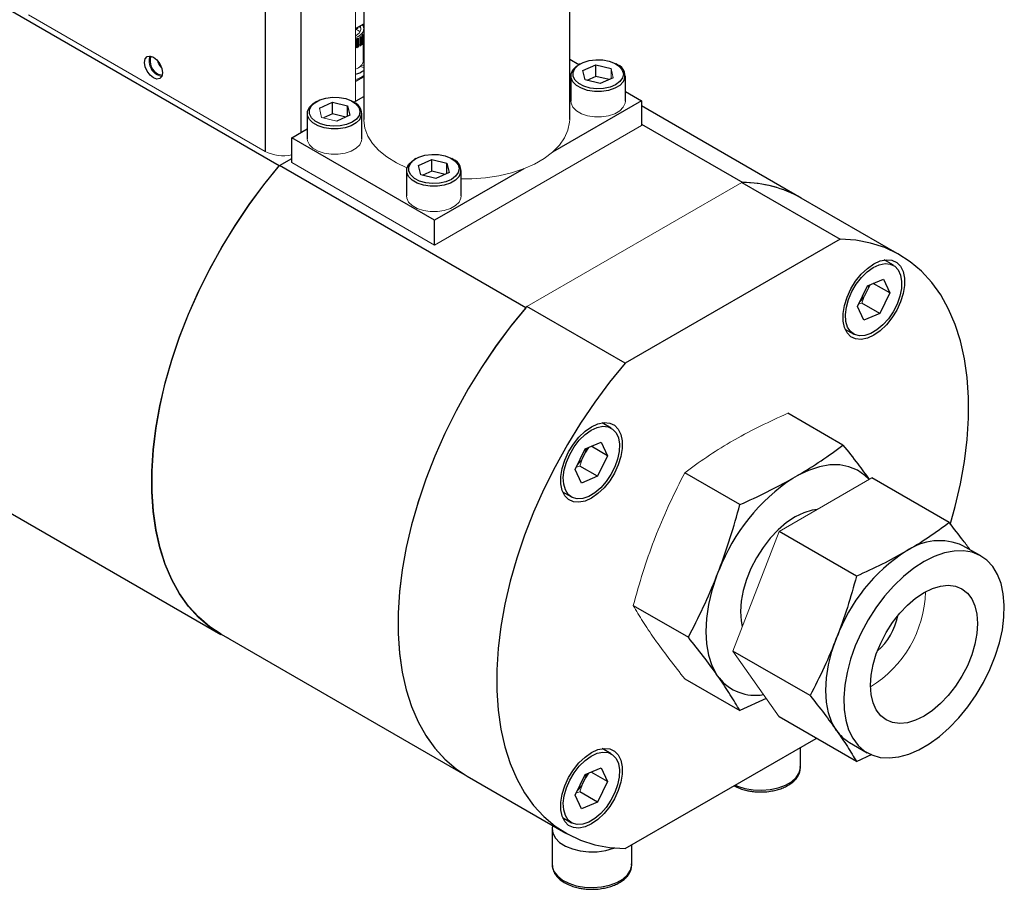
# Model space of a CAD drawing. Header units: millimetres. Extents: x -2 to 434, y -2 to 397.
# Tile 8 of 12: x 372 to 434, y 295 to 350. Entities that reach past the tile are written whole.
import ezdxf

# ---------------------------------------------------------------- set-up
doc = ezdxf.new("R2010")
doc.units = ezdxf.units.MM

msp = doc.modelspace()

# ---------------------------------------------------------------- linework, layer by layer
at = {"color": 8, "linetype": 'Continuous', "lineweight": 25}
for p, q in [((387.019, 379.8), (387.019, 341.356)), ((389.264, 379.8), (389.264, 342.53))]:
    msp.add_line(p, q, dxfattribs=at)
at = {"color": 7, "linetype": 'Continuous', "lineweight": 25}
for p, q in [((387.913, 340.445), (345.489, 364.936)), ((393.224, 357.798), (393.224, 343.371)), ((406.178, 343.371), (406.178, 357.798)), ((392.717, 349.088), (393.224, 349.381)), ((392.76, 349.113), (392.76, 349.103)), ((393.115, 348.653), (393.115, 348.098)), ((392.724, 348.401), (392.724, 347.86)), ((392.816, 348.444), (392.816, 348.357)), ((392.98, 348.542), (392.98, 347.991)), ((393.214, 347.084), (393.214, 348.489)), ((406.178, 347.149), (406.759, 346.813)), ((406.84, 346.86), (406.75, 346.808)), ((407.007, 346.44), (407.827, 346.804)), ((407.827, 346.804), (408.782, 346.576)), ((407.827, 346.073), (407.827, 346.804)), ((409.175, 346.808), (409.085, 346.86)), ((406.248, 346.108), (406.248, 344.511)), ((407.142, 345.849), (407.007, 346.44)), ((409.677, 344.511), (409.677, 346.108)), ((393.224, 346.052), (392.717, 345.759)), ((408.098, 345.62), (407.142, 345.849)), ((407.827, 346.073), (407.259, 345.821)), ((408.666, 345.872), (407.827, 346.073)), ((408.918, 345.984), (408.098, 345.62)), ((409.677, 345.129), (410.701, 344.537)), ((390.271, 344.501), (390.181, 344.449)), ((390.439, 344.081), (391.258, 344.445)), ((391.258, 344.445), (392.214, 344.217)), ((391.258, 343.714), (391.258, 344.445)), ((392.606, 344.449), (392.517, 344.501)), ((392.597, 344.455), (393.224, 344.816)), ((410.701, 344.537), (405.093, 341.3)), ((410.701, 344.537), (410.701, 342.982)), ((389.679, 343.75), (389.679, 342.153)), ((391.258, 343.714), (390.69, 343.462)), ((392.097, 343.514), (391.258, 343.714)), ((392.349, 343.625), (391.529, 343.262)), ((392.214, 344.217), (392.349, 343.625)), ((392.214, 343.565), (392.214, 344.217)), ((393.108, 342.153), (393.108, 343.75)), ((420.736, 338.419), (410.701, 344.212)), ((410.701, 343.073), (417.062, 339.401)), ((388.7, 342.204), (389.679, 342.77)), ((397.68, 337.02), (388.7, 342.204)), ((388.7, 340.649), (388.7, 342.204)), ((387.925, 340.46), (388.7, 340.907)), ((396.512, 340.898), (396.423, 340.846)), ((396.68, 340.478), (397.5, 340.842)), ((397.5, 340.842), (398.455, 340.614)), ((397.5, 340.111), (397.5, 340.842)), ((398.455, 340.614), (398.59, 340.022)), ((398.455, 339.962), (398.455, 340.614)), ((398.848, 340.846), (398.758, 340.898)), ((403.411, 331.521), (387.925, 340.46)), ((395.921, 340.147), (395.921, 338.55)), ((396.815, 339.887), (396.68, 340.478)), ((397.5, 340.111), (396.932, 339.859)), ((398.339, 339.91), (397.5, 340.111)), ((403.288, 340.258), (397.68, 337.02)), ((398.59, 340.022), (397.77, 339.659)), ((399.35, 338.55), (399.35, 340.147)), ((397.77, 339.659), (396.815, 339.887)), ((416.993, 339.402), (423.181, 335.831)), ((426.923, 334.848), (420.736, 338.419)), ((397.68, 335.465), (397.68, 337.02)), ((423.181, 335.831), (409.667, 328.029)), ((341.816, 335.461), (384.242, 310.968)), ((426.536, 334.188), (425.953, 334.525)), ((424.897, 332.887), (425.909, 333.316)), ((425.909, 333.316), (426.298, 332.452)), ((424.275, 331.593), (424.897, 332.887)), ((424.729, 332.282), (424.917, 332.673)), ((426.298, 332.452), (425.27, 333.045)), ((426.298, 332.452), (425.676, 331.158)), ((409.667, 328.029), (403.48, 331.601)), ((424.665, 330.729), (424.275, 331.593)), ((425.676, 331.158), (424.557, 331.805)), ((425.676, 331.158), (424.665, 330.729)), ((423.485, 330.176), (424.037, 329.858)), ((423.361, 322.879), (419.896, 324.879)), ((408.791, 323.944), (408.211, 324.279)), ((406.53, 321.35), (407.152, 322.643)), ((407.152, 322.643), (408.164, 323.072)), ((407.357, 322.73), (407.172, 322.429)), ((408.553, 322.208), (407.525, 322.801)), ((408.164, 323.072), (408.553, 322.208)), ((406.984, 322.038), (407.172, 322.429)), ((408.553, 322.208), (407.931, 320.914)), ((406.92, 320.485), (406.53, 321.35)), ((407.931, 320.914), (406.812, 321.561)), ((407.931, 320.914), (406.92, 320.485)), ((416.88, 319.137), (413.415, 321.137)), ((420.201, 320.787), (420.504, 320.961)), ((430.042, 317.999), (425.177, 320.808)), ((405.732, 319.937), (406.292, 319.614)), ((424.209, 314.632), (419.344, 317.44)), ((432.029, 315.901), (430.906, 316.549)), ((415.416, 314.632), (415.567, 315.022)), ((410.175, 312.785), (413.639, 310.785)), ((384.252, 310.985), (399.737, 302.045)), ((421.292, 307.115), (416.428, 309.924)), ((415.567, 308.238), (415.416, 308.453)), ((413.415, 308.175), (416.88, 306.175)), ((418.525, 306.94), (416.88, 306.175)), ((424.209, 302.966), (419.344, 305.774)), ((409.667, 297.491), (421.68, 304.426)), ((423.763, 304.175), (424.886, 303.527)), ((408.791, 303.453), (408.218, 303.783)), ((420.683, 302.603), (420.683, 303.85)), ((424.209, 302.966), (425.205, 303.431)), ((406.53, 300.858), (407.152, 302.152)), ((407.152, 302.152), (408.164, 302.581)), ((407.357, 302.239), (407.172, 301.938)), ((408.553, 301.717), (407.525, 302.31)), ((408.164, 302.581), (408.553, 301.717)), ((399.737, 302.045), (405.925, 298.474)), ((406.984, 301.547), (407.172, 301.938)), ((408.553, 301.717), (407.931, 300.423)), ((407.931, 300.423), (406.812, 301.07)), ((406.92, 299.994), (406.53, 300.858)), ((407.931, 300.423), (406.92, 299.994)), ((405.729, 299.447), (406.292, 299.122)), ((405.077, 298.726), (405.077, 296.48)), ((410.077, 296.48), (410.077, 297.727))]:
    msp.add_line(p, q, dxfattribs=at)
at = {"color": 144, "linetype": 'Continuous', "lineweight": 18}
for p, q in [((392.717, 344.523), (392.717, 352.682)), ((387.019, 341.356), (372.148, 349.941)), ((392.923, 349.207), (393.049, 349.134)), ((392.757, 348.655), (392.717, 348.633)), ((392.879, 348.585), (392.717, 348.522)), ((392.852, 349.085), (392.852, 349.166)), ((393.191, 348.601), (393.191, 348.124)), ((392.732, 347.844), (392.732, 348.321)), ((392.816, 348.354), (392.816, 347.877)), ((392.826, 347.881), (392.826, 348.358)), ((392.905, 348.395), (392.905, 347.918)), ((392.98, 348.083), (392.905, 348.031)), ((392.997, 347.97), (392.997, 348.447)), ((393.064, 348.491), (393.064, 348.014)), ((393.139, 348.074), (393.139, 348.551)), ((393.035, 346.724), (393.041, 346.679)), ((393.097, 346.789), (393.224, 346.759)), ((393.224, 346.636), (392.995, 346.69)), ((408.782, 346.576), (408.918, 345.984)), ((408.782, 345.924), (408.782, 346.576)), ((390.574, 343.49), (390.439, 344.081)), ((391.529, 343.262), (390.574, 343.49)), ((410.701, 342.982), (397.68, 335.465)), ((397.68, 335.465), (388.7, 340.649)), ((403.48, 331.601), (416.993, 339.402)), ((425.102, 332.974), (424.917, 332.673)), ((424.557, 331.805), (424.345, 331.739)), ((416.575, 323.229), (416.273, 323.055)), ((406.812, 321.561), (406.6, 321.495)), ((419.344, 317.44), (425.177, 320.808)), ((411.639, 317.29), (411.487, 316.901)), ((416.428, 309.924), (419.344, 317.44)), ((411.487, 310.721), (411.639, 310.506)), ((419.344, 305.774), (416.428, 309.924)), ((406.812, 301.07), (406.605, 301.005))]:
    msp.add_line(p, q, dxfattribs=at)
at = {"color": 144, "linetype": 'Continuous', "lineweight": 18, "flags": 128}
for points in [[(393.004, 349.254), (393.02, 349.221), (393.051, 349.019), (392.96, 348.822), (392.757, 348.655)], [(392.717, 349.043), (392.87, 348.968), (393, 348.879)], [(392.852, 349.085), (392.837, 349.078), (392.819, 349.074), (392.799, 349.075), (392.781, 349.079), (392.768, 349.088), (392.761, 349.098), (392.76, 349.103)], [(393.115, 348.217), (393.086, 348.181), (393.064, 348.158)], [(392.732, 347.844), (392.724, 347.855), (392.724, 347.86)], [(392.826, 347.881), (392.818, 347.891), (392.816, 347.897)], [(409.677, 344.511), (409.662, 344.383), (409.547, 344.133), (409.323, 343.909), (409.007, 343.726), (408.619, 343.597), (408.187, 343.53), (407.739, 343.53), (407.307, 343.597), (406.919, 343.726), (406.603, 343.909), (406.379, 344.132), (406.263, 344.382), (406.248, 344.511)], [(393.224, 343.371), (393.224, 343.308), (393.297, 342.811), (393.483, 342.323), (393.781, 341.854), (394.184, 341.412), (394.685, 341.005), (395.276, 340.64), (395.946, 340.324), (395.948, 340.323)], [(399.35, 339.637), (400.025, 339.636), (400.884, 339.695), (401.723, 339.819), (402.525, 340.006), (403.276, 340.253), (403.964, 340.556), (404.576, 340.909), (405.101, 341.307), (405.529, 341.741), (405.854, 342.204), (406.068, 342.687), (406.169, 343.184), (406.178, 343.371)], [(393.108, 342.153), (393.094, 342.024), (392.978, 341.774), (392.754, 341.55), (392.438, 341.368), (392.051, 341.238), (391.618, 341.171), (391.171, 341.171), (390.738, 341.238), (390.351, 341.367), (390.034, 341.55), (389.81, 341.773), (389.694, 342.023), (389.679, 342.153)], [(399.35, 338.55), (399.335, 338.421), (399.219, 338.171), (398.996, 337.947), (398.679, 337.765), (398.292, 337.635), (397.86, 337.568), (397.412, 337.568), (396.98, 337.635), (396.592, 337.764), (396.275, 337.947), (396.051, 338.17), (395.935, 338.42), (395.921, 338.55)], [(403.48, 331.601), (402.498, 330.4), (401.561, 329.141), (400.674, 327.831), (399.842, 326.477), (399.069, 325.088), (398.36, 323.67), (397.72, 322.233), (397.151, 320.784), (396.657, 319.333), (396.242, 317.886), (395.906, 316.453), (395.653, 315.041), (395.483, 313.66), (395.398, 312.316), (395.398, 311.017), (395.483, 309.771), (395.653, 308.585), (395.906, 307.466), (396.242, 306.421), (396.657, 305.454), (397.151, 304.572), (397.72, 303.78), (398.36, 303.083), (399.069, 302.484), (399.737, 302.045)]]:
    msp.add_lwpolyline(points, dxfattribs=at)
at = {"color": 7, "linetype": 'Continuous', "lineweight": 25, "flags": 128}
for points in [[(380.008, 347.28), (380.224, 347.106), (380.408, 346.858), (380.53, 346.575), (380.573, 346.301), (380.53, 346.076), (380.408, 345.934), (380.224, 345.899), (380.008, 345.974), (379.791, 346.149), (379.608, 346.396), (379.485, 346.679), (379.442, 346.954), (379.485, 347.179), (379.608, 347.32), (379.791, 347.356), (380.008, 347.28)], [(409.547, 345.73), (409.323, 345.506), (409.007, 345.323), (408.619, 345.194), (408.187, 345.127), (407.739, 345.127), (407.307, 345.194), (406.919, 345.323), (406.603, 345.506), (406.379, 345.729), (406.263, 345.979), (406.263, 346.237), (406.378, 346.487), (406.602, 346.711), (406.75, 346.808)], [(406.496, 346.562), (406.714, 346.778), (407.024, 346.951), (407.405, 347.07), (407.826, 347.125), (408.258, 347.112), (408.668, 347.033), (409.026, 346.893), (409.304, 346.702), (409.483, 346.475), (409.55, 346.228), (409.498, 345.98), (409.333, 345.75), (409.066, 345.553), (408.717, 345.406), (408.313, 345.318), (407.882, 345.297), (407.457, 345.343), (407.07, 345.454), (406.749, 345.621), (406.518, 345.832), (406.394, 346.071), (406.386, 346.321), (406.496, 346.562)], [(380.548, 346.123), (380.523, 346.125), (380.32, 346.195)], [(392.978, 343.371), (392.754, 343.147), (392.438, 342.965), (392.051, 342.835), (391.618, 342.768), (391.171, 342.768), (390.738, 342.835), (390.351, 342.964), (390.034, 343.147), (389.81, 343.37), (389.694, 343.62), (389.694, 343.878), (389.81, 344.128), (390.033, 344.352), (390.181, 344.449)], [(389.927, 344.204), (390.145, 344.419), (390.456, 344.593), (390.836, 344.711), (391.258, 344.766), (391.69, 344.754), (392.099, 344.674), (392.457, 344.534), (392.736, 344.343), (392.915, 344.116), (392.981, 343.869), (392.93, 343.621), (392.764, 343.391), (392.498, 343.195), (392.149, 343.047), (391.744, 342.959), (391.313, 342.938), (390.888, 342.985), (390.501, 343.095), (390.18, 343.263), (389.949, 343.474), (389.825, 343.713), (389.818, 343.962), (389.927, 344.204)], [(396.168, 340.601), (396.386, 340.816), (396.697, 340.99), (397.077, 341.108), (397.499, 341.163), (397.931, 341.151), (398.341, 341.071), (398.698, 340.931), (398.977, 340.74), (399.156, 340.513), (399.222, 340.266), (399.171, 340.018), (399.006, 339.788), (398.739, 339.592), (398.39, 339.444), (397.985, 339.356), (397.554, 339.335), (397.13, 339.382), (396.742, 339.492), (396.421, 339.66), (396.19, 339.871), (396.066, 340.11), (396.059, 340.359), (396.168, 340.601)], [(399.219, 339.768), (398.996, 339.544), (398.679, 339.362), (398.292, 339.232), (397.86, 339.165), (397.412, 339.165), (396.98, 339.232), (396.592, 339.361), (396.275, 339.544), (396.051, 339.767), (395.935, 340.017), (395.935, 340.275), (396.051, 340.525), (396.275, 340.749), (396.423, 340.846)], [(384.701, 310.726), (384.307, 310.932), (383.541, 311.431), (382.838, 312.032), (382.203, 312.73), (381.64, 313.521), (381.15, 314.401), (380.738, 315.365), (380.406, 316.407), (380.155, 317.522), (379.987, 318.703), (379.903, 319.943), (379.903, 321.235), (379.987, 322.573), (380.155, 323.948), (380.406, 325.352), (380.738, 326.778), (381.15, 328.218), (381.64, 329.663), (382.203, 331.105), (382.838, 332.536), (383.541, 333.947), (384.307, 335.332), (385.132, 336.681), (386.012, 337.988), (386.942, 339.244), (387.916, 340.444)], [(384.252, 310.985), (383.55, 311.448), (382.848, 312.049), (382.213, 312.747), (381.649, 313.538), (381.16, 314.418), (380.748, 315.382), (380.416, 316.424), (380.165, 317.539), (379.996, 318.72), (379.912, 319.96), (379.912, 321.252), (379.996, 322.59), (380.165, 323.964), (380.416, 325.369), (380.748, 326.795), (381.16, 328.234), (381.649, 329.679), (382.213, 331.121), (382.848, 332.552), (383.55, 333.964), (384.316, 335.349), (385.142, 336.698), (386.022, 338.005), (386.951, 339.261), (387.925, 340.46)], [(430.119, 317.938), (430.418, 319.007), (430.754, 320.44), (431.007, 321.852), (431.177, 323.233), (431.262, 324.577), (431.262, 325.876), (431.177, 327.122), (431.007, 328.308), (430.754, 329.427), (430.418, 330.472), (430.003, 331.439), (429.509, 332.321), (428.94, 333.113), (428.3, 333.81), (427.591, 334.409), (426.818, 334.907), (425.986, 335.3), (425.099, 335.585), (424.162, 335.763), (423.181, 335.831)], [(425.299, 329.787), (424.894, 329.603), (424.508, 329.525), (424.156, 329.556), (423.854, 329.696), (423.615, 329.938), (423.449, 330.271), (423.365, 330.681), (423.365, 331.151), (423.449, 331.659), (423.615, 332.183), (423.854, 332.701), (424.156, 333.189), (424.508, 333.627), (424.894, 333.996), (425.299, 334.278), (425.703, 334.462), (426.09, 334.541), (426.442, 334.509), (426.744, 334.369), (426.983, 334.127), (427.148, 333.794), (427.233, 333.384), (427.233, 332.914), (427.148, 332.406), (426.983, 331.882), (426.744, 331.364), (426.442, 330.876), (426.09, 330.438), (425.703, 330.07), (425.299, 329.787)], [(423.653, 330.3), (423.546, 330.662), (423.52, 331.088), (423.577, 331.557), (423.714, 332.048), (423.925, 332.538), (424.199, 333.004), (424.524, 333.424), (424.885, 333.779), (425.264, 334.051), (425.645, 334.228), (426.008, 334.303), (426.338, 334.271), (426.619, 334.133), (426.838, 333.897), (426.984, 333.573), (427.05, 333.177), (427.034, 332.727), (426.937, 332.244), (426.762, 331.75), (426.518, 331.27), (426.217, 330.824), (425.872, 330.435), (425.5, 330.119), (425.118, 329.893), (424.743, 329.767), (424.394, 329.745), (424.087, 329.831), (423.836, 330.018), (423.653, 330.3)], [(403.411, 331.521), (402.437, 330.321), (401.507, 329.065), (400.627, 327.758), (399.802, 326.409), (399.036, 325.024), (398.333, 323.613), (397.698, 322.182), (397.135, 320.74), (396.646, 319.295), (396.234, 317.855), (395.901, 316.429), (395.65, 315.025), (395.482, 313.65), (395.398, 312.312), (395.398, 311.02), (395.482, 309.78), (395.65, 308.599), (395.901, 307.484), (396.234, 306.442), (396.646, 305.478), (397.135, 304.598), (397.698, 303.807), (398.333, 303.109), (399.036, 302.508), (399.737, 302.045)], [(409.667, 328.029), (408.686, 326.829), (407.749, 325.569), (406.861, 324.259), (406.029, 322.905), (405.256, 321.516), (404.548, 320.098), (403.907, 318.661), (403.338, 317.213), (402.845, 315.761), (402.429, 314.314), (402.093, 312.881), (401.84, 311.47), (401.67, 310.088), (401.585, 308.744), (401.585, 307.445), (401.67, 306.199), (401.84, 305.014), (402.093, 303.895), (402.429, 302.849), (402.845, 301.882), (403.338, 301.001), (403.907, 300.209), (404.548, 299.511), (405.256, 298.912), (406.029, 298.414), (406.861, 298.022), (407.749, 297.736), (408.686, 297.558), (409.667, 297.491)], [(407.549, 319.54), (407.144, 319.356), (406.758, 319.278), (406.406, 319.309), (406.104, 319.449), (405.865, 319.691), (405.699, 320.024), (405.615, 320.435), (405.615, 320.904), (405.699, 321.412), (405.865, 321.936), (406.104, 322.454), (406.406, 322.943), (406.758, 323.38), (407.144, 323.749), (407.549, 324.031), (407.953, 324.216), (408.34, 324.294), (408.692, 324.262), (408.994, 324.122), (409.233, 323.881), (409.398, 323.547), (409.483, 323.137), (409.483, 322.667), (409.398, 322.159), (409.233, 321.635), (408.994, 321.117), (408.692, 320.629), (408.34, 320.191), (407.953, 319.823), (407.549, 319.54)], [(405.908, 320.056), (405.801, 320.418), (405.775, 320.844), (405.832, 321.313), (405.969, 321.804), (406.18, 322.294), (406.454, 322.76), (406.779, 323.18), (407.14, 323.535), (407.519, 323.807), (407.9, 323.984), (408.263, 324.059), (408.593, 324.027), (408.874, 323.889), (409.093, 323.653), (409.239, 323.329), (409.305, 322.933), (409.29, 322.483), (409.192, 322), (409.017, 321.506), (408.773, 321.026), (408.472, 320.58), (408.127, 320.191), (407.755, 319.875), (407.373, 319.649), (406.998, 319.523), (406.649, 319.501), (406.342, 319.587), (406.091, 319.775), (405.908, 320.056)], [(425.005, 320.708), (424.737, 320.974), (424.269, 321.299), (423.74, 321.519), (423.16, 321.628), (422.536, 321.626), (421.879, 321.513), (421.198, 321.29), (420.504, 320.961)], [(421.737, 318.822), (421.414, 318.778), (420.89, 318.62), (420.353, 318.359), (419.815, 318), (419.291, 317.552), (418.793, 317.027), (418.334, 316.436), (417.924, 315.795), (417.574, 315.12), (417.292, 314.426), (417.086, 313.732), (416.96, 313.055), (416.918, 312.41), (416.96, 311.813), (417.029, 311.472)], [(428.457, 315.547), (427.811, 315.126), (427.176, 314.617), (426.562, 314.026), (425.978, 313.365), (425.436, 312.644), (424.943, 311.875), (424.508, 311.071), (424.138, 310.244), (423.838, 309.408), (423.615, 308.578), (423.471, 307.766), (423.408, 306.986), (423.429, 306.251), (423.532, 305.573), (423.717, 304.963), (423.979, 304.43), (424.314, 303.985), (424.718, 303.633), (425.183, 303.382), (425.701, 303.234), (426.265, 303.193), (426.865, 303.259), (427.492, 303.431), (428.134, 303.706), (428.781, 304.079), (429.423, 304.546), (430.049, 305.097), (430.649, 305.724), (431.213, 306.416), (431.732, 307.162), (432.197, 307.951), (432.6, 308.768), (432.936, 309.601), (433.198, 310.436), (433.382, 311.259), (433.485, 312.056), (433.506, 312.815), (433.444, 313.524), (433.3, 314.169), (433.076, 314.741), (432.777, 315.231), (432.407, 315.631), (431.971, 315.933), (431.478, 316.133), (430.936, 316.227), (430.353, 316.215), (429.739, 316.096), (429.103, 315.872), (428.457, 315.547)], [(415.416, 314.632), (415.123, 313.733), (414.91, 312.844), (414.781, 311.979), (414.738, 311.151), (414.781, 310.373), (414.91, 309.657), (415.123, 309.014), (415.416, 308.453)], [(428.457, 313.603), (428.984, 313.859), (429.498, 314.013), (429.986, 314.061), (430.437, 314.003), (430.838, 313.838), (431.182, 313.572), (431.458, 313.211), (431.66, 312.764), (431.783, 312.242), (431.825, 311.658), (431.783, 311.026), (431.66, 310.361), (431.458, 309.681), (431.182, 309.001), (430.838, 308.339), (430.437, 307.71), (429.986, 307.131), (429.498, 306.616), (428.984, 306.177), (428.457, 305.825), (427.93, 305.569), (427.417, 305.415), (426.928, 305.366), (426.478, 305.425), (426.076, 305.589), (425.733, 305.855), (425.457, 306.216), (425.254, 306.663), (425.131, 307.185), (425.09, 307.77), (425.131, 308.402), (425.254, 309.067), (425.457, 309.747), (425.733, 310.427), (426.076, 311.089), (426.478, 311.717), (426.928, 312.296), (427.417, 312.812), (427.93, 313.251), (428.457, 313.603)], [(422.96, 304.92), (422.668, 305.435), (422.455, 306.035), (422.326, 306.709), (422.283, 307.446), (422.326, 308.232), (422.455, 309.055), (422.668, 309.9), (422.96, 310.753)], [(407.549, 299.043), (407.144, 298.859), (406.758, 298.781), (406.406, 298.812), (406.104, 298.952), (405.865, 299.194), (405.699, 299.527), (405.615, 299.938), (405.615, 300.407), (405.699, 300.915), (405.865, 301.439), (406.104, 301.957), (406.406, 302.445), (406.758, 302.883), (407.144, 303.252), (407.549, 303.534), (407.953, 303.718), (408.34, 303.797), (408.692, 303.765), (408.994, 303.625), (409.233, 303.384), (409.398, 303.05), (409.483, 302.64), (409.483, 302.17), (409.398, 301.662), (409.233, 301.138), (408.994, 300.62), (408.692, 300.132), (408.34, 299.694), (407.953, 299.326), (407.549, 299.043)], [(405.908, 299.565), (405.801, 299.927), (405.775, 300.353), (405.832, 300.822), (405.969, 301.313), (406.18, 301.803), (406.454, 302.269), (406.779, 302.689), (407.14, 303.043), (407.519, 303.316), (407.9, 303.493), (408.263, 303.568), (408.593, 303.535), (408.874, 303.398), (409.093, 303.162), (409.239, 302.838), (409.305, 302.442), (409.29, 301.992), (409.192, 301.509), (409.017, 301.015), (408.773, 300.534), (408.472, 300.089), (408.127, 299.699), (407.755, 299.384), (407.373, 299.158), (406.998, 299.031), (406.649, 299.01), (406.342, 299.095), (406.091, 299.283), (405.908, 299.565)], [(405.106, 298.946), (405.077, 298.765), (405.121, 298.454), (405.28, 298.155), (405.546, 297.884), (405.907, 297.651), (406.346, 297.469), (406.843, 297.346), (407.374, 297.287), (407.914, 297.296), (408.439, 297.371), (408.923, 297.51), (408.969, 297.527)], [(405.077, 296.48), (405.085, 296.363), (405.187, 296.057), (405.4, 295.77), (405.716, 295.516), (406.118, 295.308), (406.589, 295.154), (407.105, 295.063), (407.644, 295.038), (408.18, 295.08), (408.687, 295.187), (409.143, 295.355), (409.525, 295.576), (409.816, 295.839), (410.003, 296.132), (410.076, 296.441), (410.077, 296.48)]]:
    msp.add_lwpolyline(points, dxfattribs=at)
at = {"color": 8, "linetype": 'Continuous', "lineweight": 25, "flags": 128}
msp.add_lwpolyline([(416.594, 301.489), (416.725, 301.431), (417.195, 301.277), (417.712, 301.186), (418.251, 301.161), (418.787, 301.203), (419.294, 301.31), (419.749, 301.478), (420.132, 301.699), (420.423, 301.962), (420.609, 302.255), (420.682, 302.564), (420.683, 302.603)], dxfattribs=at)
at = {"color": 144, "linetype": 'Continuous', "lineweight": 18}
for centre, radius, start, end in [((392.79, 348.491), 0.423, 341.45527, 41.59581), ((393.005, 347.993), 0.0248, 184.02302, 251.14668), ((393.031, 347.941), 0.0794, 65.81972, 115.45877), ((393.144, 348.103), 0.0295, 188.08029, 259.49155), ((393.166, 348.045), 0.0832, 72.32294, 108.95555), ((380.747, 347.054), 1.021, 162.73789, 257.25673), ((392.774, 347.82), 0.07, 53.68228, 127.59621), ((392.867, 347.855), 0.0743, 58.53654, 122.74196), ((380.958, 347.176), 0.715, 187.83581, 232.15881), ((392.544, 347.185), 0.678, 284.81228, 351.40736), ((392.291, 347.432), 1.603, 285.41626, 305.58889), ((388.145, 343.537), 2.455, 242.70098, 283.06487), ((417.003, 331.822), 7.58, 60.4964, 90.0704), ((423.188, 333.299), 1.839, 340.08805, 348.28384), ((422.977, 333.344), 2.049, 314.58188, 328.78272), ((405.232, 323.1), 2.049, 314.58188, 328.78272), ((421.333, 313.827), 7.215, 301.38945, 358.61592), ((405.232, 302.608), 2.049, 314.58188, 328.78272)]:
    msp.add_arc(centre, radius, start, end, dxfattribs=at)
at = {"color": 7, "linetype": 'Continuous', "lineweight": 25}
for centre, radius, start, end in [((380.759, 347.053), 0.964, 162.22363, 242.90099), ((408.915, 346.115), 0.74, 328.60762, 69.43807), ((392.291, 347.754), 1.603, 285.41626, 305.58889), ((392.347, 343.757), 0.74, 328.60762, 69.43807), ((398.588, 340.154), 0.74, 328.60762, 69.43807), ((417.023, 331.891), 7.511, 60.37377, 89.69996), ((405.443, 323.055), 1.839, 340.08805, 348.28384), ((426.987, 310.587), 12.25, 123.63475, 158.77611), ((429.429, 313.255), 3.61, 65.84324, 125.46722), ((433.248, 306.962), 10.964, 122.63797, 159.77289), ((423.05, 312.835), 3.816, 310.40561, 349.59977), ((417.852, 310.055), 2.919, 218.48889, 279.95204), ((425.015, 306.33), 2.493, 214.46349, 239.84453), ((405.443, 302.564), 1.839, 340.08805, 348.28384)]:
    msp.add_arc(centre, radius, start, end, dxfattribs=at)
at = {"color": 144, "linetype": 'Continuous', "lineweight": 18}
for points, knots in [([(393.135, 349.33), (393.161, 349.29), (393.213, 349.206), (393.234, 349.069), (393.21, 348.93), (393.118, 348.757), (392.973, 348.652), (392.879, 348.585)], [0, 0, 0, 0, 0.158121, 0.332061, 0.506194, 0.680133, 1, 1, 1, 1]), ([(392.997, 348.447), (392.997, 348.466), (392.991, 348.487), (392.983, 348.522), (392.98, 348.534), (392.981, 348.556), (392.985, 348.565), (393.001, 348.576), (393.012, 348.576), (393.032, 348.568), (393.04, 348.56), (393.059, 348.533), (393.064, 348.51), (393.064, 348.491)], [0, 0, 0, 0, 0.25, 0.25, 0.375, 0.375, 0.5, 0.5, 0.625, 0.625, 0.75, 0.75, 1, 1, 1, 1]), ([(393.139, 348.551), (393.139, 348.57), (393.132, 348.591), (393.121, 348.624), (393.117, 348.636), (393.114, 348.658), (393.116, 348.667), (393.128, 348.679), (393.138, 348.681), (393.157, 348.675), (393.166, 348.668), (393.186, 348.642), (393.191, 348.62), (393.191, 348.601)], [0, 0, 0, 0, 0.25, 0.25, 0.375, 0.375, 0.5, 0.5, 0.625, 0.625, 0.75, 0.75, 1, 1, 1, 1]), ([(392.732, 348.321), (392.732, 348.341), (392.727, 348.363), (392.723, 348.398), (392.723, 348.41), (392.729, 348.432), (392.736, 348.44), (392.756, 348.448), (392.768, 348.447), (392.788, 348.436), (392.796, 348.427), (392.813, 348.396), (392.816, 348.373), (392.816, 348.354)], [0, 0, 0, 0, 0.25, 0.25, 0.375, 0.375, 0.5, 0.5, 0.625, 0.625, 0.75, 0.75, 1, 1, 1, 1]), ([(392.826, 348.358), (392.826, 348.378), (392.821, 348.4), (392.816, 348.435), (392.815, 348.447), (392.819, 348.469), (392.825, 348.478), (392.844, 348.487), (392.856, 348.486), (392.876, 348.476), (392.884, 348.467), (392.902, 348.438), (392.905, 348.415), (392.905, 348.395)], [0, 0, 0, 0, 0.25, 0.25, 0.375, 0.375, 0.5, 0.5, 0.625, 0.625, 0.75, 0.75, 1, 1, 1, 1]), ([(416.575, 323.229), (417.096, 323.526), (417.635, 323.81), (418.745, 324.359), (419.315, 324.622), (419.896, 324.879)], [0, 0, 0, 0, 0.5, 0.5, 1, 1, 1, 1]), ([(413.415, 321.137), (413.859, 321.473), (414.316, 321.802), (415.266, 322.442), (415.759, 322.754), (416.273, 323.055)], [0, 0, 0, 0, 0.5, 0.5, 1, 1, 1, 1]), ([(411.639, 317.29), (411.901, 317.955), (412.182, 318.606), (412.777, 319.887), (413.09, 320.516), (413.415, 321.137)], [0, 0, 0, 0, 0.5, 0.5, 1, 1, 1, 1]), ([(410.175, 312.785), (410.362, 313.486), (410.563, 314.18), (410.998, 315.553), (411.232, 316.231), (411.487, 316.901)], [0, 0, 0, 0, 0.5, 0.5, 1, 1, 1, 1]), ([(411.487, 310.721), (411.232, 311.087), (410.998, 311.441), (410.563, 312.128), (410.362, 312.46), (410.175, 312.785)], [0, 0, 0, 0, 0.5, 0.5, 1, 1, 1, 1]), ([(413.415, 308.175), (413.09, 308.579), (412.777, 308.977), (412.182, 309.756), (411.901, 310.136), (411.639, 310.506)], [0, 0, 0, 0, 0.5, 0.5, 1, 1, 1, 1])]:
    msp.add_open_spline(points, degree=3, knots=knots, dxfattribs=at)
for points in [[(424.729, 332.282), (424.663, 332.126), (424.607, 331.966), (424.557, 331.805)], [(406.984, 322.038), (406.918, 321.882), (406.862, 321.723), (406.812, 321.561)], [(406.984, 301.547), (406.918, 301.391), (406.862, 301.231), (406.812, 301.07)]]:
    msp.add_open_spline(points, degree=3, dxfattribs=at)
at = {"color": 7, "linetype": 'Continuous', "lineweight": 25}
for points, knots in [([(420.504, 320.961), (421.017, 321.262), (421.51, 321.573), (422.46, 322.214), (422.917, 322.543), (423.361, 322.879)], [0, 0, 0, 0, 0.5, 0.5, 1, 1, 1, 1]), ([(423.361, 322.879), (423.681, 322.477), (424.275, 321.733), (424.781, 321.035), (425.014, 320.714)], [0, 0, 0, 0, 0.538509, 1, 1, 1, 1]), ([(416.88, 319.137), (417.461, 319.393), (418.031, 319.657), (419.141, 320.205), (419.68, 320.49), (420.201, 320.787)], [0, 0, 0, 0, 0.5, 0.5, 1, 1, 1, 1]), ([(415.567, 315.022), (415.822, 315.691), (416.057, 316.369), (416.492, 317.742), (416.692, 318.437), (416.88, 319.137)], [0, 0, 0, 0, 0.5, 0.5, 1, 1, 1, 1]), ([(430.042, 317.999), (429.623, 317.683), (429.191, 317.372), (428.291, 316.769), (427.823, 316.477), (427.335, 316.195)], [0, 0, 0, 0, 0.5, 0.5, 1, 1, 1, 1]), ([(431.351, 316.292), (431.212, 316.484), (430.816, 317.031), (430.346, 317.618), (430.042, 317.999)], [0, 0, 0, 0, 0.351145, 1, 1, 1, 1]), ([(427.335, 316.195), (426.846, 315.913), (426.34, 315.643), (425.295, 315.124), (424.758, 314.874), (424.209, 314.632)], [0, 0, 0, 0, 0.5, 0.5, 1, 1, 1, 1]), ([(413.639, 310.785), (413.964, 311.406), (414.278, 312.035), (414.873, 313.316), (415.154, 313.968), (415.416, 314.632)], [0, 0, 0, 0, 0.5, 0.5, 1, 1, 1, 1]), ([(424.209, 314.632), (424.032, 313.971), (423.842, 313.316), (423.429, 312.022), (423.204, 311.383), (422.96, 310.753)], [0, 0, 0, 0, 0.5, 0.5, 1, 1, 1, 1]), ([(415.416, 308.453), (415.154, 308.824), (414.873, 309.204), (414.278, 309.983), (413.964, 310.381), (413.639, 310.785)], [0, 0, 0, 0, 0.5, 0.5, 1, 1, 1, 1]), ([(422.96, 310.753), (422.716, 310.123), (422.453, 309.507), (421.894, 308.296), (421.599, 307.702), (421.292, 307.115)], [0, 0, 0, 0, 0.5, 0.5, 1, 1, 1, 1]), ([(416.88, 306.175), (416.692, 306.5), (416.492, 306.832), (416.057, 307.519), (415.822, 307.872), (415.567, 308.238)], [0, 0, 0, 0, 0.5, 0.5, 1, 1, 1, 1]), ([(421.292, 307.115), (421.599, 306.734), (421.894, 306.358), (422.453, 305.625), (422.716, 305.267), (422.96, 304.92)], [0, 0, 0, 0, 0.5, 0.5, 1, 1, 1, 1]), ([(422.96, 304.92), (423.204, 304.572), (423.429, 304.237), (423.842, 303.587), (424.032, 303.273), (424.209, 302.966)], [0, 0, 0, 0, 0.5, 0.5, 1, 1, 1, 1]), ([(418.183, 301.054), (418.354, 301.06), (418.595, 301.068), (418.938, 301.122), (419.218, 301.184), (419.528, 301.286), (419.821, 301.418), (420.09, 301.582), (420.322, 301.778), (420.509, 302.004), (420.634, 302.262), (420.694, 302.489), (420.675, 302.623), (420.67, 302.661)], [0, 0, 0, 0, 0.130792, 0.183605, 0.270292, 0.358675, 0.45205, 0.548101, 0.64635, 0.746576, 0.849385, 0.956891, 1, 1, 1, 1]), ([(416.518, 301.446), (416.546, 301.429), (416.684, 301.344), (416.952, 301.244), (417.285, 301.15), (417.592, 301.094), (417.886, 301.06), (418.089, 301.056), (418.183, 301.054)], [0, 0, 0, 0, 0.0635301, 0.3186821, 0.5106977, 0.6656039, 0.8454924, 1, 1, 1, 1]), ([(405.084, 296.479), (405.088, 296.393), (405.095, 296.204), (405.22, 295.929), (405.419, 295.669), (405.681, 295.449), (406, 295.26), (406.344, 295.12), (406.678, 295.028), (406.985, 294.97), (407.279, 294.937), (407.482, 294.933), (407.577, 294.931)], [0, 0, 0, 0, 0.098024, 0.214706, 0.331535, 0.445374, 0.553913, 0.675455, 0.766921, 0.840711, 0.9264, 1, 1, 1, 1]), ([(407.577, 294.931), (407.748, 294.937), (407.988, 294.945), (408.331, 294.999), (408.611, 295.061), (408.921, 295.162), (409.215, 295.295), (409.483, 295.459), (409.715, 295.655), (409.902, 295.881), (410.028, 296.139), (410.087, 296.366), (410.069, 296.5), (410.063, 296.538)], [0, 0, 0, 0, 0.130792, 0.183605, 0.270292, 0.358675, 0.45205, 0.548101, 0.64635, 0.746576, 0.849385, 0.956891, 1, 1, 1, 1])]:
    msp.add_open_spline(points, degree=3, knots=knots, dxfattribs=at)

doc.saveas('drawing.dxf')
